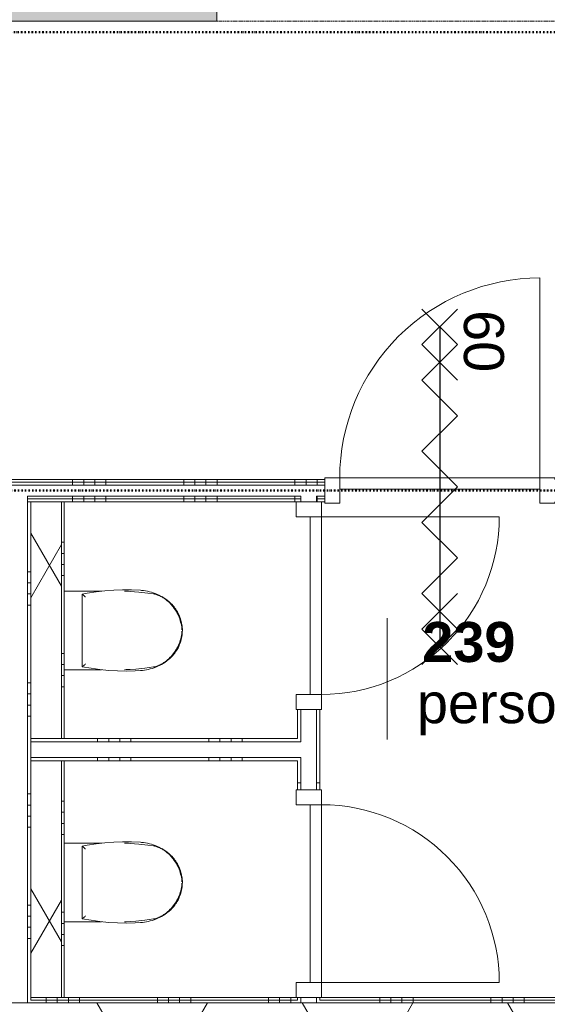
# Model space of a CAD drawing. Header units: millimetres. Extents: x -6115 to 78411, y -6358 to 59618.
# Tile 20 of 99: x 17880 to 20253, y 11626 to 16056. Entities that reach past the tile are written whole.
import ezdxf

# ---------------------------------------------------------------- set-up
doc = ezdxf.new("R2010")
doc.units = ezdxf.units.MM
doc.linetypes.add('Dash dot', pattern=[15.875, 6.35, -4.7625, 0, -4.7625])
doc.linetypes.add('Hidden', pattern=[7.14375, 4.7625, -2.38125])
for name, color, linetype, lineweight in [('00_Algemeen', 7, 'Continuous', 35), ('22_Metselwerk', 7, 'Continuous', 9), ('30_Kozijnen-ramen-deuren', 7, 'Continuous', 9)]:
    doc.layers.add(name, color=color, linetype=linetype, lineweight=lineweight)
doc.styles.add('Arial_1', font='arial.ttf', dxfattribs={"height": 180})
doc.styles.add('Arial_B', font='arialbd.ttf', dxfattribs={"height": 180})
pattern_1 = [(90, (18730, 12722), (-500, 2e-12), []), (90, (18780, 12722), (-500, 2e-12), []), (90, (18830, 12722), (-500, 2e-12), []), (90, (18880, 12722), (-500, 2e-12), [])]
pattern_2 = [(180, (19230, 12972), (-1e-12, -500), []), (180, (19230, 13022), (-1e-12, -500), []), (180, (19230, 13072), (-1e-12, -500), []), (180, (19230, 13122), (-1e-12, -500), [])]
pattern_3 = [(90, (19117.5, 13887), (-500, 2e-12), []), (90, (19167.5, 13887), (-500, 2e-12), []), (90, (19217.5, 13887), (-500, 2e-12), []), (90, (19267.5, 13887), (-500, 2e-12), [])]
pattern_4 = [(270, (18648.75, 11657), (500, -2e-12), []), (270, (18598.75, 11657), (500, -2e-12), []), (270, (18548.75, 11657), (500, -2e-12), []), (270, (18498.75, 11657), (500, -2e-12), [])]
pattern_5 = [(60, (0, 0), (-692.82, 400), []), (120, (0, 0), (-692.82, -400), [])]

# ---------------------------------------------------------------- blocks, each defined once
blk = doc.blocks.new('Direct Shape - Basic Wall_NLRS_22_WA_beton prefab 250_gen_AT_800432-1202338-02 tweede verdieping overzicht')
at = {"layer": '22_Metselwerk'}
h = blk.add_hatch(color=256, dxfattribs=at)
h.paths.add_polyline_path([(800, 125), (0, 125), (0, -125), (800, -125)])
h.paths.add_polyline_path([(2734, 125), (2734, -125), (5450, -125), (5450, 125), (3332.6, 125)])
at = {"layer": '22_Metselwerk', "lineweight": 20}
for p, q in [((2734, 125), (2734, -125)), ((5450, 125), (2734, 125))]:
    blk.add_line(p, q, dxfattribs=at)
blk = doc.blocks.new('2410-10368 v1 - IFC-model constructie _zonder onderbouw_ _MM21228__ifc-1-02 tweede verdieping overzicht')
at = {"layer": '22_Metselwerk', "lineweight": 9, "rotation": 180}
blk.add_blockref('Direct Shape - Basic Wall_NLRS_22_WA_beton prefab 250_gen_AT_800432-1202338-02 tweede verdieping overzicht', (21500, 16175), dxfattribs=at)
blk = doc.blocks.new('32_AEE_VO_FIX_Binnendeuren - D_800x2300_Toiletdeur vast meranti-8012178-02 tweede verdieping overzicht')
at = {"layer": '30_Kozijnen-ramen-deuren'}
for p, q in [((-467, 57), (-400, 57)), ((-400, 57), (-400, -57)), ((400, 57), (467, 57)), ((400, -57), (400, 57)), ((467, 57), (467, 50)), ((-400, -7), (400, -7)), ((-400, -57), (-400, -7)), ((400, -7), (400, -57)), ((-400, -57), (-467, -57)), ((400, -57), (-400, -57)), ((467, -57), (400, -57)), ((467, -50), (467, -57))]:
    blk.add_line(p, q, dxfattribs=at)
blk = doc.blocks.new('32_AEE_VO_FIX_Binnendeuren - D_900x2300_Dicht Paneel meranti bw-8434985-02 tweede verdieping overzicht')
at = {"layer": '30_Kozijnen-ramen-deuren', "true_color": 0xc0c0c0}
h = blk.add_hatch(dxfattribs=at)
h.set_pattern_fill('FP_158', color=9, style=0, pattern_type=2)
h.set_pattern_definition([(225, (19769.24, 13937), (212.132, -212.132), [])])
h.paths.add_polyline_path([(-517, 57), (-517, -57), (-450, -57), (-450, 57)])
h.paths.add_polyline_path([(450, 57), (450, -57), (517, -57), (517, 57)])
at = {"layer": '30_Kozijnen-ramen-deuren'}
for p, q in [((-517, 57), (-450, 57)), ((-517, 50), (-517, 57)), ((-450, 57), (-450, -57)), ((450, 57), (517, 57)), ((450, -57), (450, 57)), ((517, 57), (517, 50)), ((-450, -7), (450, -7)), ((-450, -57), (-450, -7)), ((450, -7), (450, -57)), ((-517, -57), (-517, -50)), ((-450, -57), (-517, -57)), ((450, -57), (-450, -57)), ((517, -57), (450, -57)), ((517, -50), (517, -57))]:
    blk.add_line(p, q, dxfattribs=at)
blk = doc.blocks.new('32_AEE_VO_FIX_Binnendeuren - D_800x2300_Toiletdeur vast meranti-V176-02 tweede verdieping overzicht')
at = {"layer": '30_Kozijnen-ramen-deuren'}
for p, q in [((-400, 57), (-467, 57)), ((400, 57), (-400, 57)), ((-400, 57), (-400, 7)), ((-400, -57), (-400, 57)), ((400, 7), (400, 57)), ((400, 57), (400, -57)), ((467, 57), (400, 57)), ((467, 50), (467, 57)), ((-400, 7), (400, 7)), ((-467, -57), (-400, -57)), ((400, -57), (467, -57)), ((467, -57), (467, -50))]:
    blk.add_line(p, q, dxfattribs=at)
blk = doc.blocks.new('1876_3 _AEE_toilet - 2195_AEE_toilet-V225-02 tweede verdieping overzicht')
at = {"layer": '30_Kozijnen-ramen-deuren'}
for p, q in [((-176.5, 167.5), (-176.5, 0)), ((176.5, 0), (176.5, 167.5)), ((-163.1, 81.3), (163.1, 81.3))]:
    blk.add_line(p, q, dxfattribs=at)
at = {"layer": '30_Kozijnen-ramen-deuren', "flags": 128}
for points in [[(135.6, 463.9), (131.4, 469.3), (127, 474.4), (122.4, 479.4), (117.6, 484.2), (112.6, 488.8), (107.4, 493.2), (102, 497.4), (96.5, 501.4), (90.9, 505.2), (85, 508.7), (79.1, 512), (73, 515), (66.8, 517.8), (60.5, 520.3), (54.1, 522.6), (47.6, 524.7), (41.1, 526.4), (34.4, 528), (27.8, 529.2), (21, 530.2), (14.3, 530.9), (7.5, 531.3), (0.7, 531.5), (-6.1, 531.4), (-12.9, 531), (-19.7, 530.3), (-26.4, 529.4), (-33.1, 528.2), (-39.7, 526.8), (-46.3, 525), (-52.8, 523.1), (-59.2, 520.8), (-65.5, 518.3), (-71.8, 515.6), (-77.9, 512.6), (-83.8, 509.4), (-89.7, 505.9), (-95.4, 502.2), (-100.9, 498.3), (-106.3, 494.1), (-111.5, 489.8), (-116.6, 485.2), (-121.4, 480.4), (-126.1, 475.5), (-130.5, 470.3), (-134.8, 465), (-135.6, 463.9)], [(-117.2, 480.7), (-111.5, 485.7), (-105.6, 490.4), (-99.5, 495), (-93.2, 499.3), (-86.7, 503.3), (-80.1, 507.1), (-73.4, 510.6), (-66.5, 513.8), (-59.5, 516.8), (-52.4, 519.5), (-45.2, 521.8), (-37.9, 523.9), (-30.5, 525.7), (-23.1, 527.3), (-15.6, 528.5), (-8, 529.4), (-2.2, 529.8)], [(3.8, 529.7), (7.6, 529.4), (15.1, 528.5), (22.6, 527.3), (30.1, 525.8), (37.5, 524.1), (44.8, 522), (52, 519.6), (59.1, 516.9), (66.1, 514), (73, 510.8), (79.8, 507.3), (86.4, 503.5), (92.8, 499.5), (99.1, 495.2), (105.2, 490.7), (111.1, 486), (116.9, 481), (117.2, 480.7)], [(-135.6, 463.9), (-140.9, 456.6), (-145.9, 449.2), (-150.6, 441.5), (-154.9, 433.6), (-159, 425.6), (-162.7, 417.4), (-166.1, 409), (-169.2, 400.6), (-171.9, 392), (-174.3, 383.3), (-176.3, 374.5), (-177.9, 365.7), (-179.3, 356.8), (-180.2, 347.8), (-180.6, 342.9)], [(-159.5, 420), (-157.6, 424.9), (-155.5, 429.6), (-153.3, 434.3), (-150.8, 438.9), (-148.2, 443.4), (-147, 445.2)], [(-147, 445.2), (-143.1, 451.1), (-138.9, 456.9), (-134.5, 462.4), (-129.9, 467.8), (-125.1, 473), (-120.1, 478), (-117.2, 480.7)], [(117.2, 480.7), (122.3, 475.8), (127.2, 470.7), (132, 465.4), (136.5, 460), (140.8, 454.4), (144.8, 448.6), (147, 445.2)], [(180.6, 342.9), (179.8, 351.8), (178.7, 360.8), (177.2, 369.6), (175.4, 378.4), (173.2, 387.2), (170.7, 395.8), (167.8, 404.3), (164.6, 412.8), (161.1, 421), (157.2, 429.2), (153, 437.1), (148.5, 444.9), (143.7, 452.5), (138.6, 459.9), (135.6, 463.9)], [(147, 445.2), (149.7, 440.8), (152.2, 436.3), (154.6, 431.6), (156.8, 426.9), (158.7, 422.1), (159.5, 420)], [(-175.8, 296.6), (-172.8, 336.5), (-168.1, 376.2), (-164.3, 401.7)], [(-164.3, 401.7), (-163.6, 405.6), (-162.7, 409.5), (-161.7, 413.4), (-160.5, 417.2), (-159.5, 420)], [(159.5, 420), (160.8, 416.3), (162, 412.4), (163, 408.6), (163.8, 404.6), (164.3, 401.7)], [(164.3, 401.7), (170, 362.1), (174, 322.3), (175.8, 296.6)], [(-180.6, 342.9), (-182.4, 302.9), (-182.6, 262.9), (-181.1, 222.9), (-178.1, 183.1), (-173.5, 143.3), (-167.3, 103.8), (-163.1, 81.3)], [(163.1, 81.3), (170.2, 120.7), (175.7, 160.3), (179.6, 200.1), (181.9, 240), (182.7, 280), (181.8, 320), (180.6, 342.9)], [(-176.5, 272), (-176.1, 289.6), (-175.8, 296.6)], [(175.8, 296.6), (176.4, 279), (176.5, 272)]]:
    blk.add_lwpolyline(points, dxfattribs=at)
at = {"layer": '30_Kozijnen-ramen-deuren'}
for points, knots in [([(-150.7, 96.3), (-151.5, 95.3), (-152.8, 93.8), (-154.4, 91.9), (-155.6, 90.4), (-156.5, 89.3), (-157.3, 88.3), (-157.8, 87.7), (-158.4, 87), (-158.9, 86.4), (-159.4, 85.8), (-159.9, 85.1), (-160.5, 84.4), (-161.1, 83.7), (-161.4, 83.3), (-161.8, 82.8), (-162.2, 82.4), (-162.6, 81.9), (-162.9, 81.4), (-163.1, 81.3), (-163.1, 81.3)], [0, 0, 0, 0, 0.142857, 0.214286, 0.285714, 0.357143, 0.392857, 0.428571, 0.464286, 0.5, 0.535714, 0.571429, 0.625, 0.678571, 0.705357, 0.732143, 0.785714, 0.839286, 0.892857, 1, 1, 1, 1]), ([(150.7, 96.3), (151.9, 94.8), (153.5, 92.9), (155.3, 90.8), (156.1, 89.7), (157, 88.7), (157.7, 87.8), (158.4, 87), (158.9, 86.4), (159.4, 85.8), (159.9, 85.2), (160.3, 84.6), (160.8, 84.1), (161.2, 83.6), (161.5, 83.2), (161.9, 82.7), (162.3, 82.3), (162.9, 81.6), (163, 81.3), (163.1, 81.3)], [-1, -1, -1, -1, -0.785714, -0.732143, -0.678571, -0.625, -0.571429, -0.535714, -0.5, -0.464286, -0.428571, -0.392857, -0.357143, -0.321429, -0.285714, -0.25, -0.214286, -0.142857, 0, 0, 0, 0])]:
    blk.add_open_spline(points, degree=3, knots=knots, dxfattribs=at)
blk = doc.blocks.new('30_AEE_VO_draairichting - 30_AEE_VO_draairichting-8194254-02 tweede verdieping overzicht')
at = {"layer": '30_Kozijnen-ramen-deuren'}
blk.add_line((-400, -800), (-400, 0), dxfattribs=at)
blk.add_arc((-400, 0), 800, 270, 0, dxfattribs=at)
blk = doc.blocks.new('30_AEE_VO_draairichting - 30_AEE_VO_draairichting-8194278-02 tweede verdieping overzicht')
at = {"layer": '30_Kozijnen-ramen-deuren'}
blk.add_line((-400, 800), (-400, 0), dxfattribs=at)
blk.add_arc((-400, 0), 800, 360, 90, dxfattribs=at)
blk = doc.blocks.new('30_AEE_VO_draairichting - 30_AEE_VO_draairichting-8193168-02 tweede verdieping overzicht')
at = {"layer": '30_Kozijnen-ramen-deuren'}
blk.add_line((-450, -900), (-450, 0), dxfattribs=at)
blk.add_arc((-450, 0), 900, 270, 0, dxfattribs=at)
blk = doc.blocks.new('00_AEE_tag_ruimte_klein - Naam _ nummer-752176-02 tweede verdieping overzicht')
at = {"layer": '00_Algemeen', "lineweight": 9}
for p, q in [((-8.061, 7.172), (-8.061, 4.245)), ((-8.061, 4.468), (-8.061, 1.718))]:
    blk.add_line(p, q, dxfattribs=at)

msp = doc.modelspace()

# ---------------------------------------------------------------- hatches: boundary and pattern name
at = {"layer": '22_Metselwerk'}
h = msp.add_hatch(dxfattribs=at)
h.set_pattern_fill('FP_233', color=256, angle=90, style=0, pattern_type=2)
h.set_pattern_definition(pattern_3)
h.paths.add_polyline_path([(21188.8, 13962), (21700, 13962), (21700, 13974.5), (20286.2, 13974.5), (20286.2, 13962), (20584.5, 13962)])
h.paths.add_polyline_path([(19252.2, 13962), (19252.2, 13974.5), (16122.5, 13974.5), (16122.5, 13962), (18167.4, 13962)])
h = msp.add_hatch(dxfattribs=at)
h.set_pattern_fill('FP_233', color=256, angle=90, style=0, pattern_type=2)
h.set_pattern_definition(pattern_3)
h.paths.add_polyline_path([(21188.8, 13974.5), (21700, 13974.5), (21700, 13987), (20286.2, 13987), (20286.2, 13974.5), (20584.5, 13974.5)])
h.paths.add_polyline_path([(18167.4, 13974.5), (19252.2, 13974.5), (19252.2, 13987), (16135, 13987), (16135, 13974.5), (16958.8, 13974.5)])
h = msp.add_hatch(dxfattribs=at)
h.set_pattern_fill('FP_233', color=256, angle=90, style=0, pattern_type=2)
h.set_pattern_definition(pattern_3)
h.paths.add_polyline_path([(21490.9, 13899.5), (21700, 13899.5), (21700, 13912), (20286.2, 13912), (20286.2, 13899.5), (21188.8, 13899.5)])
h.paths.add_polyline_path([(19145, 13899.5), (19145, 13912), (17915, 13912), (17915, 13899.5), (18167.4, 13899.5)])
h.paths.add_polyline_path([(19215, 13899.5), (19252.2, 13899.5), (19252.2, 13912), (19215, 13912)])
h.paths.add_polyline_path([(16122.5, 13899.5), (17845, 13899.5), (17845, 13912), (16122.5, 13912)])
h = msp.add_hatch(dxfattribs=at)
h.set_pattern_fill('FP_233', color=256, angle=90, style=0, pattern_type=2)
h.set_pattern_definition(pattern_3)
h.paths.add_polyline_path([(21700, 13887), (21700, 13899.5), (20286.2, 13899.5), (20286.2, 13887), (21490.9, 13887)])
h.paths.add_polyline_path([(19215, 13887), (19252.2, 13887), (19252.2, 13899.5), (19215, 13899.5)])
h.paths.add_polyline_path([(19145, 13887), (19145, 13899.5), (17915, 13899.5), (17915, 13887), (18167.4, 13887)])
h.paths.add_polyline_path([(17845, 13887), (17845, 13899.5), (16135, 13899.5), (16135, 13887), (17830, 13887)])
h = msp.add_hatch(dxfattribs=at)
h.set_pattern_fill('FP_65', color=256, angle=90, style=0, pattern_type=2)
h.set_pattern_definition([(360, (17830, 12572), (2e-12, 500), []), (360, (17830, 12522), (2e-12, 500), []), (360, (17830, 12472), (2e-12, 500), []), (360, (17830, 12422), (2e-12, 500), [])])
h.paths.add_polyline_path([(17930, 11644.5), (17930, 13887), (17915, 13887), (17915, 11644.5)])
h = msp.add_hatch(dxfattribs=at)
h.set_pattern_fill('FP_2', color=256, angle=60, style=0, pattern_type=2)
h.set_pattern_definition(pattern_5)
h.paths.add_polyline_path([(18068, 12822), (18068, 13887), (17930, 13887), (17930, 12822)])
h = msp.add_hatch(dxfattribs=at)
h.set_pattern_fill('FP_249', color=256, angle=90, style=0, pattern_type=2)
h.set_pattern_definition([(180, (18080, 13554.5), (-6e-14, -500), []), (180, (18080, 13604.5), (-6e-14, -500), []), (180, (18080, 13654.5), (-6e-14, -500), []), (180, (18080, 13704.5), (-6e-14, -500), [])])
h.paths.add_polyline_path([(18080, 12822), (18080, 13887), (18068, 13887), (18068, 12822)])
h = msp.add_hatch(dxfattribs=at)
h.set_pattern_fill('FP_67', color=256, angle=90, style=0, pattern_type=2)
h.set_pattern_definition(pattern_2)
h.paths.add_polyline_path([(19145, 11644.5), (19145, 11657), (19130, 11657), (19130, 11644.5)])
h.paths.add_polyline_path([(19130, 12591), (19145, 12591), (19145, 12737), (19130, 12737), (19130, 12703.8)])
h.paths.add_polyline_path([(19145, 12807), (19145, 12953), (19130, 12953), (19130, 12807)])
h = msp.add_hatch(dxfattribs=at)
h.set_pattern_fill('FP_67', color=256, angle=90, style=0, pattern_type=2)
h.set_pattern_definition(pattern_2)
h.paths.add_polyline_path([(19215, 11644.5), (19230, 11644.5), (19230, 11657), (19215, 11657)])
h.paths.add_polyline_path([(19215, 12591), (19230, 12591), (19230, 12953), (19215, 12953), (19215, 12703.8)])
h = msp.add_hatch(dxfattribs=at)
h.set_pattern_fill('FP_66', color=256, angle=90, style=0, pattern_type=2)
h.set_pattern_definition(pattern_1)
h.paths.add_polyline_path([(18469.5, 12807), (19130, 12807), (19130, 12822), (17930, 12822), (17930, 12807), (18167.4, 12807)])
h = msp.add_hatch(dxfattribs=at)
h.set_pattern_fill('FP_66', color=256, angle=90, style=0, pattern_type=2)
h.set_pattern_definition(pattern_1)
h.paths.add_polyline_path([(18469.5, 12722), (19130, 12722), (19130, 12737), (17930, 12737), (17930, 12722), (18167.4, 12722)])
h = msp.add_hatch(dxfattribs=at)
h.set_pattern_fill('FP_2', color=256, angle=60, style=0, pattern_type=2)
h.set_pattern_definition(pattern_5)
h.paths.add_polyline_path([(18068, 11657), (18068, 12722), (17930, 12722), (17930, 11657)])
h = msp.add_hatch(dxfattribs=at)
h.set_pattern_fill('FP_250', color=256, angle=90, style=0, pattern_type=2)
h.set_pattern_definition([(180, (18080, 12389.5), (-6e-14, -500), []), (180, (18080, 12439.5), (-6e-14, -500), []), (180, (18080, 12489.5), (-6e-14, -500), []), (180, (18080, 12539.5), (-6e-14, -500), [])])
h.paths.add_polyline_path([(18080, 11657), (18080, 12722), (18068, 12722), (18068, 11657)])
h = msp.add_hatch(dxfattribs=at)
h.set_pattern_fill('FP_234', color=256, angle=-270, style=0, pattern_type=2)
h.set_pattern_definition(pattern_4)
h.paths.add_polyline_path([(21662.5, 11644.5), (21662.5, 11657), (21650, 11657), (21650, 11644.5)])
h.paths.add_polyline_path([(20584.5, 11644.5), (21550, 11644.5), (21550, 11657), (19230, 11657), (19230, 11644.5), (19375.9, 11644.5)])
h.paths.add_polyline_path([(18771.7, 11644.5), (19130, 11644.5), (19130, 11657), (17930, 11657), (17930, 11644.5), (18469.5, 11644.5)])
h.paths.add_polyline_path([(17830, 11644.5), (17830, 11657), (16035, 11657), (16035, 11644.5), (17563.1, 11644.5)])
h = msp.add_hatch(dxfattribs=at)
h.set_pattern_fill('FP_234', color=256, angle=-270, style=0, pattern_type=2)
h.set_pattern_definition(pattern_4)
h.paths.add_polyline_path([(18771.7, 11632), (19145, 11632), (19145, 11644.5), (17915, 11644.5), (17915, 11632), (18469.5, 11632)])
h.paths.add_polyline_path([(21625, 11632), (21662.5, 11632), (21662.5, 11644.5), (21625, 11644.5)])
h.paths.add_polyline_path([(20584.5, 11632), (21575, 11632), (21575, 11644.5), (19215, 11644.5), (19215, 11632), (19375.9, 11632)])
h.paths.add_polyline_path([(16958.8, 11632), (17845, 11632), (17845, 11644.5), (16035, 11644.5), (16035, 11632), (16656.7, 11632)])
h = msp.add_hatch(dxfattribs=at)
h.set_pattern_fill('FP_2', color=256, angle=60, style=0, pattern_type=2)
h.set_pattern_definition(pattern_5)
h.paths.add_polyline_path([(21662.5, 11557), (21662.5, 11632), (16035, 11632), (16035, 11557), (20584.5, 11557)])

# ---------------------------------------------------------------- linework, layer by layer
at = {"layer": '00_Algemeen', "linetype": 'Hidden', "lineweight": 9}
msp.add_line((20700, 16050), (18766, 16050), dxfattribs=at)
at = {"layer": '00_Algemeen', "color": 5, "linetype": 'Dash dot', "lineweight": 50, "true_color": 0x0000ff}
msp.add_line((21710, 16000), (16115, 16000), dxfattribs=at)
at = {"layer": '00_Algemeen', "color": 96, "lineweight": 25, "true_color": 0x008000}
for p, q in [((19689.2, 14594.4), (19849.2, 14754.4)), ((19689.2, 14754.4), (19849.2, 14594.4)), ((19769.2, 14674.4), (19769.2, 13234.4)), ((19689.2, 14434.4), (19849.2, 14594.4)), ((19689.2, 14594.4), (19849.2, 14434.4)), ((19849.2, 14274.4), (19689.2, 14434.4)), ((19689.2, 14114.4), (19849.2, 14274.4)), ((19849.2, 13954.4), (19689.2, 14114.4)), ((19689.2, 13794.4), (19849.2, 13954.4)), ((19849.2, 13634.4), (19689.2, 13794.4)), ((19689.2, 13474.4), (19849.2, 13634.4)), ((19849.2, 13314.4), (19689.2, 13474.4)), ((19689.2, 13314.4), (19849.2, 13474.4)), ((19689.2, 13154.4), (19849.2, 13314.4)), ((19689.2, 13314.4), (19849.2, 13154.4))]:
    msp.add_line(p, q, dxfattribs=at)
at = {"layer": '00_Algemeen', "color": 96, "linetype": 'Dash dot', "lineweight": 50, "true_color": 0x008000}
msp.add_line((21600, 13937), (16175, 13937), dxfattribs=at)
at = {"layer": '22_Metselwerk'}
for p, q in [((19252.2, 13987), (16110, 13987)), ((16122.5, 13974.5), (19252.2, 13974.5)), ((19252.2, 13962), (19252.2, 13987)), ((19252.2, 13887), (19252.2, 13912)), ((17915, 13899.5), (19145, 13899.5)), ((17915, 13887), (19252.2, 13887)), ((18080, 12822), (18080, 13887)), ((19215, 13899.5), (19252.2, 13899.5)), ((19145, 12953), (19130, 12953)), ((19130, 12953), (19130, 12822)), ((19230, 12953), (19215, 12953)), ((19230, 12591), (19230, 12953)), ((17930, 12822), (17930, 11644.5)), ((18068, 12822), (19130, 12822)), ((19130, 12722), (18068, 12722)), ((18080, 11657), (18080, 12722)), ((19130, 12722), (19130, 12591)), ((19130, 12591), (19145, 12591)), ((19215, 12591), (19230, 12591)), ((18068, 11657), (21662.5, 11657)), ((19130, 11657), (19130, 11644.5)), ((19230, 11657), (19230, 11644.5)), ((17915, 11632), (17845, 11632)), ((19130, 11644.5), (17930, 11644.5)), ((19215, 11632), (19145, 11632)), ((21562.5, 11644.5), (19230, 11644.5))]:
    msp.add_line(p, q, dxfattribs=at)
at = {"layer": '22_Metselwerk', "lineweight": 18}
for p, q in [((16110, 13962), (19252.2, 13962)), ((19252.2, 13912), (19252.2, 13962)), ((17915, 13912), (17915, 11632)), ((17915, 13912), (19145, 13912)), ((19145, 13887), (19145, 13912)), ((19215, 13887), (19215, 13912)), ((19215, 13912), (19252.2, 13912)), ((17930, 13887), (17930, 12822)), ((18068, 13887), (17930, 13887)), ((18068, 12822), (18068, 13887)), ((19215, 12953), (19145, 12953)), ((19145, 12953), (19145, 12807)), ((19215, 12953), (19215, 12591)), ((17930, 12822), (18068, 12822)), ((17930, 12807), (17930, 12737)), ((19145, 12807), (17930, 12807)), ((19145, 12737), (17930, 12737)), ((17930, 12722), (17930, 11657)), ((18068, 12722), (17930, 12722)), ((18068, 11657), (18068, 12722)), ((19145, 12737), (19145, 12591)), ((19145, 12591), (19215, 12591)), ((17930, 11657), (18068, 11657)), ((19145, 11657), (19145, 11632)), ((19215, 11657), (19215, 11632)), ((19145, 11632), (17915, 11632)), ((21575, 11632), (19215, 11632))]:
    msp.add_line(p, q, dxfattribs=at)

# ---------------------------------------------------------------- block references
at = {"lineweight": 5}
msp.add_blockref('2410-10368 v1 - IFC-model constructie _zonder onderbouw_ _MM21228__ifc-1-02 tweede verdieping overzicht', (0, 0), dxfattribs=at)
at = {"layer": '00_Algemeen', "lineweight": 9, "xscale": 99.99999999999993, "yscale": 99.99999999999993, "zscale": 99.99999999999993}
msp.add_blockref('00_AEE_tag_ruimte_klein - Naam _ nummer-752176-02 tweede verdieping overzicht', (20338.9, 12646.2), dxfattribs=at)
at = {"layer": '30_Kozijnen-ramen-deuren'}
for name, p, rotation in [('30_AEE_VO_draairichting - 30_AEE_VO_draairichting-8193168-02 tweede verdieping overzicht', (19769.2, 13994), 180), ('32_AEE_VO_FIX_Binnendeuren - D_900x2300_Dicht Paneel meranti bw-8434985-02 tweede verdieping overzicht', (19769.2, 13937), 180), ('32_AEE_VO_FIX_Binnendeuren - D_800x2300_Toiletdeur vast meranti-V176-02 tweede verdieping overzicht', (19180, 13420), 270.0000000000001), ('30_AEE_VO_draairichting - 30_AEE_VO_draairichting-8194278-02 tweede verdieping overzicht', (19237, 13420), 270.0000000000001), ('1876_3 _AEE_toilet - 2195_AEE_toilet-V225-02 tweede verdieping overzicht', (18080, 13308), 269.9999999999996), ('32_AEE_VO_FIX_Binnendeuren - D_800x2300_Toiletdeur vast meranti-8012178-02 tweede verdieping overzicht', (19180, 12124), 90.00000000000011), ('30_AEE_VO_draairichting - 30_AEE_VO_draairichting-8194254-02 tweede verdieping overzicht', (19237, 12124), 90.00000000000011), ('1876_3 _AEE_toilet - 2195_AEE_toilet-V225-02 tweede verdieping overzicht', (18080, 12174), 269.9999999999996)]:
    msp.add_blockref(name, p, dxfattribs=dict(at, rotation=rotation))

# ---------------------------------------------------------------- texts
at = {"layer": '00_Algemeen', "lineweight": 18, "insert": (20057.7, 14749.6), "char_height": 180, "width": 336.709, "attachment_point": 1, "rotation": 270, "style": 'Arial_1'}
msp.add_mtext('60', dxfattribs=at)
at = {"layer": '00_Algemeen', "lineweight": 9, "char_height": 180, "attachment_point": 1}
for s, insert, width, style in [('239', (19690.2, 13346.2), 505.063, 'Arial_B'), ('personeelstoiletten', (19666.3, 13070.6), 2437.13, 'Arial_1')]:
    msp.add_mtext(s, dxfattribs=dict(at, insert=insert, width=width, style=style))

doc.saveas('drawing.dxf')
